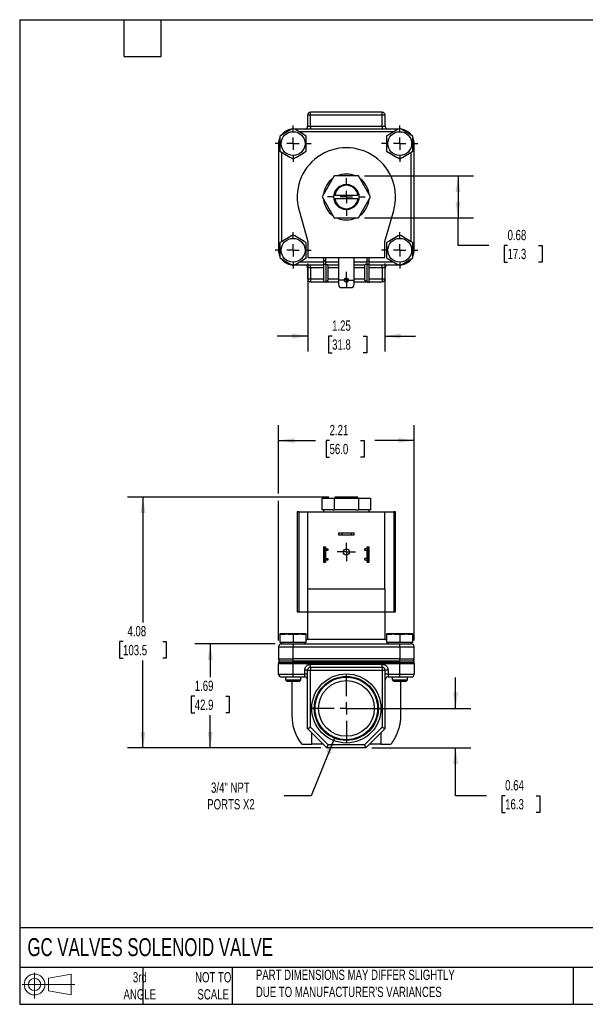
# Model space of a CAD drawing. Header units: inches. Extents: x 0.5 to 21.5, y 0.5 to 16.5.
# Tile 1 of 3: x 0.5 to 9.7, y 0.5 to 16.5. Entities that reach past the tile are written whole.
import ezdxf

# ---------------------------------------------------------------- set-up
doc = ezdxf.new("R2010")
doc.units = ezdxf.units.IN
doc.header["$LTSCALE"] = 2
doc.header["$MEASUREMENT"] = 0
doc.linetypes.add('SLD-Center', pattern=[0.75, 0.6, -0.05, 0.05, -0.05])
doc.linetypes.add('SLD-Solid', pattern=[0])
doc.layers.add('CENTER', color=40, linetype='SLD-Center')
doc.layers.add('SLD-DEFPOINTS', color=7, linetype='Continuous')
doc.layers.add('DIMENSIONS', color=140, linetype='SLD-Solid', lineweight=25)
doc.layers.add('TEXT', color=140, linetype='SLD-Solid', lineweight=25)
doc.styles.add('SLDTEXTSTYLE0', font='TXT', dxfattribs={"width": 0.7})
doc.dimstyles.new('SLDDIMSTYLE0', dxfattribs={"dimtxt": 0.169922, "dimasz": 0.26, "dimexe": 0, "dimexo": 0.0625, "dimgap": 0.04248, "dimtad": 0, "dimtih": 1, "dimtoh": 1, "dimrnd": 1e-09, "dimdsep": 46, "dimtxsty": 'SLDTEXTSTYLE0', "dimsah": 1, "dimcen": 0.09, "dimadec": 0, "dimazin": 2, "dimtfac": 1, "dimtmove": 0, "dimatfit": 0, "dimfxl": 0, "dimfrac": 2, "dimtolj": 1, "dimtzin": 12, "dimarcsym": 0})
doc.dimstyles.new('SLDDIMSTYLE1', dxfattribs={"dimtxt": 0.169922, "dimasz": 0.26, "dimexe": 0, "dimexo": 0.0625, "dimgap": 0.04248, "dimtad": 0, "dimtih": 1, "dimtoh": 1, "dimrnd": 1e-09, "dimzin": 12, "dimdsep": 46, "dimtxsty": 'SLDTEXTSTYLE0', "dimsah": 1, "dimcen": 0, "dimadec": 0, "dimazin": 3, "dimtfac": 1, "dimtofl": 0, "dimtmove": 0, "dimatfit": 3, "dimfxl": 0, "dimfrac": 2, "dimtolj": 1, "dimtzin": 12, "dimarcsym": 0})
doc.dimstyles.new('SLDDIMSTYLE2', dxfattribs={"dimtxt": 0.169922, "dimasz": 0.26, "dimexe": 0, "dimexo": 0.0625, "dimgap": 0.04248, "dimtad": 0, "dimtih": 1, "dimtoh": 1, "dimrnd": 1e-09, "dimzin": 12, "dimdsep": 46, "dimtxsty": 'SLDTEXTSTYLE0', "dimsah": 1, "dimcen": 0.09, "dimadec": 0, "dimazin": 3, "dimtfac": 1, "dimtofl": 0, "dimtmove": 0, "dimatfit": 3, "dimfxl": 0, "dimfrac": 2, "dimtolj": 1, "dimtzin": 12, "dimarcsym": 0})
doc.dimstyles.new('SLDDIMSTYLE3', dxfattribs={"dimtxt": 0.169922, "dimasz": 0.26, "dimexe": 0, "dimexo": 0.0625, "dimgap": 0.04248, "dimtad": 0, "dimtih": 1, "dimtoh": 1, "dimrnd": 1e-09, "dimzin": 12, "dimdsep": 46, "dimtxsty": 'SLDTEXTSTYLE0', "dimsah": 1, "dimcen": 0.09, "dimadec": 0, "dimazin": 3, "dimtfac": 1, "dimtmove": 0, "dimatfit": 0, "dimfxl": 0, "dimfrac": 2, "dimtolj": 1, "dimtzin": 12, "dimarcsym": 0})
doc.dimstyles.new('SLDDIMSTYLE5', dxfattribs={"dimtxt": 0.169922, "dimasz": 0.26, "dimexe": 0, "dimexo": 0.0625, "dimgap": 0.04248, "dimtad": 0, "dimtih": 1, "dimtoh": 1, "dimrnd": 1e-09, "dimdsep": 46, "dimtxsty": 'SLDTEXTSTYLE0', "dimsah": 1, "dimcen": 0.09, "dimadec": 0, "dimazin": 2, "dimtfac": 1, "dimtofl": 0, "dimtmove": 0, "dimatfit": 3, "dimfxl": 0, "dimfrac": 2, "dimtolj": 1, "dimtzin": 12, "dimarcsym": 0})

# ---------------------------------------------------------------- blocks, each defined once
blk = doc.blocks.new('Block11')
at = {"color": 7, "linetype": 'SLD-Solid', "lineweight": 18}
for p, q in [((0.204, 0.418), (0.204, 0)), ((0.431, 0.328), (0.801, 0.396)), ((0.431, 0.126), (0.431, 0.328)), ((0.801, 0.396), (0.801, 0.058)), ((0, 0.227), (0.856, 0.227)), ((0.431, 0.126), (0.801, 0.058))]:
    blk.add_line(p, q, dxfattribs=at)
for radius in [0.169, 0.101]:
    blk.add_circle((0.204, 0.227), radius, dxfattribs=at)
blk = doc.blocks.new('Block12')
at = {"layer": 'SLD-DEFPOINTS'}
blk.add_blockref('Block11', (0, 0), dxfattribs=at)
blk = doc.blocks.new('_D')
at = {"layer": 'DIMENSIONS'}
for p, q in [((7.587, 5.308), (7.587, 5.808)), ((5.911, 5.308), (7.837, 5.308)), ((6.226, 4.667), (7.837, 4.667)), ((7.587, 3.889), (7.587, 4.667)), ((8.087, 3.889), (7.587, 3.889)), ((8.393, 3.889), (8.336, 3.889)), ((8.336, 3.889), (8.336, 3.619)), ((8.898, 3.889), (8.955, 3.889)), ((8.955, 3.889), (8.955, 3.619)), ((8.336, 3.619), (8.393, 3.619)), ((8.955, 3.619), (8.898, 3.619))]:
    blk.add_line(p, q, dxfattribs=at)
for points in [[(7.587, 5.308), (7.627, 5.568), (7.547, 5.568)], [(7.587, 4.667), (7.547, 4.407), (7.627, 4.407)]]:
    blk.add_solid(points, dxfattribs=at)
at = {"layer": 'DIMENSIONS', "char_height": 0.1667, "attachment_point": 1, "style": 'SLDTEXTSTYLE0'}
for s, insert in [('0.64', (8.393, 4.142)), ('16.3', (8.393, 3.834))]:
    blk.add_mtext(s, dxfattribs=dict(at, insert=insert))
blk = doc.blocks.new('_D_1')
at = {"layer": 'DIMENSIONS'}
for p, q in [((5.616, 4.826), (5.236, 3.889)), ((5.236, 3.889), (4.798, 3.889))]:
    blk.add_line(p, q, dxfattribs=at)
blk.add_solid([(5.616, 4.826), (5.481, 4.6), (5.555, 4.57)], dxfattribs=at)
at = {"layer": 'DIMENSIONS', "char_height": 0.1667, "attachment_point": 1, "style": 'SLDTEXTSTYLE0'}
for s, insert in [('3/4" NPT', (3.611, 4.104)), ('PORTS X2', (3.549, 3.834))]:
    blk.add_mtext(s, dxfattribs=dict(at, insert=insert))
blk = doc.blocks.new('_D_2')
at = {"layer": 'DIMENSIONS'}
for p, q in [((4.651, 6.357), (3.348, 6.357)), ((3.598, 6.357), (3.598, 5.815)), ((3.346, 5.506), (3.289, 5.506)), ((3.289, 5.506), (3.289, 5.236)), ((3.851, 5.506), (3.908, 5.506)), ((3.908, 5.506), (3.908, 5.236)), ((3.289, 5.236), (3.346, 5.236)), ((3.598, 4.667), (3.598, 5.198)), ((3.908, 5.236), (3.851, 5.236)), ((5.396, 4.667), (3.348, 4.667))]:
    blk.add_line(p, q, dxfattribs=at)
for points in [[(3.598, 6.357), (3.558, 6.097), (3.638, 6.097)], [(3.598, 4.667), (3.638, 4.927), (3.558, 4.927)]]:
    blk.add_solid(points, dxfattribs=at)
at = {"layer": 'DIMENSIONS', "char_height": 0.1667, "attachment_point": 1, "style": 'SLDTEXTSTYLE0'}
for s, insert in [('1.69', (3.346, 5.759)), ('42.9', (3.346, 5.451))]:
    blk.add_mtext(s, dxfattribs=dict(at, insert=insert))
blk = doc.blocks.new('_D_3')
at = {"layer": 'DIMENSIONS'}
for p, q in [((5.524, 8.742), (2.254, 8.742)), ((2.504, 8.742), (2.504, 6.702)), ((2.181, 6.394), (2.124, 6.394)), ((2.124, 6.394), (2.124, 6.124)), ((2.827, 6.394), (2.884, 6.394)), ((2.884, 6.394), (2.884, 6.124)), ((2.124, 6.124), (2.181, 6.124)), ((2.504, 4.667), (2.504, 6.086)), ((2.884, 6.124), (2.827, 6.124)), ((5.396, 4.667), (2.254, 4.667))]:
    blk.add_line(p, q, dxfattribs=at)
for points in [[(2.504, 8.742), (2.464, 8.482), (2.544, 8.482)], [(2.504, 4.667), (2.544, 4.927), (2.464, 4.927)]]:
    blk.add_solid(points, dxfattribs=at)
at = {"layer": 'DIMENSIONS', "char_height": 0.1667, "attachment_point": 1, "style": 'SLDTEXTSTYLE0'}
for s, insert in [('4.08', (2.252, 6.647)), ('103.5', (2.181, 6.339))]:
    blk.add_mtext(s, dxfattribs=dict(at, insert=insert))
blk = doc.blocks.new('_D_4')
at = {"layer": 'DIMENSIONS'}
for p, q in [((4.709, 8.802), (4.709, 9.912)), ((6.914, 6.41), (6.914, 9.912)), ((4.709, 9.662), (5.308, 9.662)), ((5.538, 9.662), (5.481, 9.662)), ((5.481, 9.662), (5.481, 9.392)), ((6.043, 9.662), (6.1, 9.662)), ((6.1, 9.662), (6.1, 9.392)), ((6.914, 9.662), (6.274, 9.662)), ((5.481, 9.392), (5.538, 9.392)), ((6.1, 9.392), (6.043, 9.392)), ((4.709, 6.41), (4.709, 8.682))]:
    blk.add_line(p, q, dxfattribs=at)
for points in [[(4.709, 9.662), (4.969, 9.622), (4.969, 9.702)], [(6.914, 9.662), (6.654, 9.702), (6.654, 9.622)]]:
    blk.add_solid(points, dxfattribs=at)
at = {"layer": 'DIMENSIONS', "char_height": 0.1667, "attachment_point": 1, "style": 'SLDTEXTSTYLE0'}
for s, insert in [('2.21', (5.538, 9.915)), ('56.0', (5.538, 9.607))]:
    blk.add_mtext(s, dxfattribs=dict(at, insert=insert))
blk = doc.blocks.new('SW_CENTERMARKSYMBOL_0')
at = {"layer": 'CENTER', "color": 0}
for p, q in [((-0.1, 0), (-0.14975, 0)), ((0, 0), (-0.1, 0)), ((0, 0.1), (0, 0.14975)), ((0, 0), (0, 0.1)), ((0, 0), (0, -0.1)), ((0, 0), (0.1, 0)), ((0.1, 0), (0.14975, 0)), ((0, -0.1), (0, -0.14975))]:
    blk.add_line(p, q, dxfattribs=at)
blk = doc.blocks.new('SW_CENTERMARKSYMBOL_1')
at = {"layer": 'CENTER', "color": 0}
for p, q in [((0, 0.2), (0, 0.553)), ((-0.2, 0), (-0.553, 0)), ((0, 0), (-0.1, 0)), ((0, 0), (0, 0.1)), ((0, 0), (0, -0.1)), ((0, 0), (0.1, 0)), ((0.2, 0), (0.553, 0)), ((0, -0.2), (0, -0.553))]:
    blk.add_line(p, q, dxfattribs=at)
blk = doc.blocks.new('_D_7')
at = {"layer": 'DIMENSIONS'}
for p, q in [((5.186, 12.537), (5.186, 11.109)), ((6.436, 12.537), (6.436, 11.109)), ((5.186, 11.359), (4.686, 11.359)), ((5.579, 11.359), (5.521, 11.359)), ((5.521, 11.359), (5.521, 11.089)), ((6.083, 11.359), (6.141, 11.359)), ((6.141, 11.359), (6.141, 11.089)), ((6.436, 11.359), (6.936, 11.359)), ((5.521, 11.089), (5.579, 11.089)), ((6.141, 11.089), (6.083, 11.089))]:
    blk.add_line(p, q, dxfattribs=at)
for points in [[(5.186, 11.359), (4.926, 11.399), (4.926, 11.319)], [(6.436, 11.359), (6.696, 11.319), (6.696, 11.399)]]:
    blk.add_solid(points, dxfattribs=at)
at = {"layer": 'DIMENSIONS', "char_height": 0.1667, "attachment_point": 1, "style": 'SLDTEXTSTYLE0'}
for s, insert in [('1.25', (5.579, 11.612)), ('31.8', (5.579, 11.304))]:
    blk.add_mtext(s, dxfattribs=dict(at, insert=insert))
blk = doc.blocks.new('_D_8')
at = {"layer": 'DIMENSIONS'}
for p, q in [((6.108, 13.96), (7.876, 13.96)), ((7.626, 13.96), (7.626, 13.279)), ((6.108, 13.279), (7.876, 13.279)), ((7.626, 12.831), (7.626, 13.279)), ((8.126, 12.831), (7.626, 12.831)), ((8.432, 12.831), (8.375, 12.831)), ((8.375, 12.831), (8.375, 12.561)), ((8.937, 12.831), (8.994, 12.831)), ((8.994, 12.831), (8.994, 12.561)), ((8.375, 12.561), (8.432, 12.561)), ((8.994, 12.561), (8.937, 12.561))]:
    blk.add_line(p, q, dxfattribs=at)
for points in [[(7.626, 13.96), (7.586, 13.7), (7.666, 13.7)], [(7.626, 13.279), (7.666, 13.539), (7.586, 13.539)]]:
    blk.add_solid(points, dxfattribs=at)
at = {"layer": 'DIMENSIONS', "char_height": 0.1667, "attachment_point": 1, "style": 'SLDTEXTSTYLE0'}
for s, insert in [('0.68', (8.432, 13.084)), ('17.3', (8.432, 12.776))]:
    blk.add_mtext(s, dxfattribs=dict(at, insert=insert))
blk = doc.blocks.new('SW_CENTERMARKSYMBOL_3')
at = {"layer": 'CENTER', "color": 0}
for p, q in [((0, 0.2), (0, 0.305)), ((-0.2, 0), (-0.305, 0)), ((0, 0), (-0.1, 0)), ((0, 0), (0, 0.1)), ((0, 0), (0, -0.1)), ((0, 0), (0.1, 0)), ((0.2, 0), (0.305, 0)), ((0, -0.2), (0, -0.305))]:
    blk.add_line(p, q, dxfattribs=at)
blk = doc.blocks.new('SW_CENTERMARKSYMBOL_4')
at = {"layer": 'CENTER', "color": 0}
for p, q in [((0, 0.2), (0, 0.294)), ((-0.2, 0), (-0.294, 0)), ((0, 0), (-0.1, 0)), ((0, 0), (0, 0.1)), ((0, 0), (0, -0.1)), ((0, 0), (0.1, 0)), ((0.2, 0), (0.294, 0)), ((0, -0.2), (0, -0.294))]:
    blk.add_line(p, q, dxfattribs=at)
blk = doc.blocks.new('SW_CENTERMARKSYMBOL_5')
at = {"layer": 'CENTER', "color": 0}
for p, q in [((0, 0.2), (0, 0.294)), ((-0.2, 0), (-0.294, 0)), ((0, 0), (-0.1, 0)), ((0, 0), (0, 0.1)), ((0, 0), (0, -0.1)), ((0, 0), (0.1, 0)), ((0.2, 0), (0.294, 0)), ((0, -0.2), (0, -0.294))]:
    blk.add_line(p, q, dxfattribs=at)
blk = doc.blocks.new('SW_CENTERMARKSYMBOL_6')
at = {"layer": 'CENTER', "color": 0}
for p, q in [((0, 0.2), (0, 0.294)), ((-0.2, 0), (-0.294, 0)), ((0, 0), (-0.1, 0)), ((0, 0), (0, 0.1)), ((0, 0), (0, -0.1)), ((0, 0), (0.1, 0)), ((0.2, 0), (0.294, 0)), ((0, -0.2), (0, -0.294))]:
    blk.add_line(p, q, dxfattribs=at)
blk = doc.blocks.new('SW_CENTERMARKSYMBOL_7')
at = {"layer": 'CENTER', "color": 0}
for p, q in [((0, 0.2), (0, 0.294)), ((-0.2, 0), (-0.294, 0)), ((0, 0), (-0.1, 0)), ((0, 0), (0, 0.1)), ((0, 0), (0, -0.1)), ((0, 0), (0.1, 0)), ((0.2, 0), (0.294, 0)), ((0, -0.2), (0, -0.294))]:
    blk.add_line(p, q, dxfattribs=at)
blk = doc.blocks.new('SW_CENTERMARKSYMBOL_8')
at = {"layer": 'CENTER', "color": 0}
for p, q in [((-0.1, 0), (-0.133, 0)), ((0, 0), (-0.1, 0)), ((0, 0.1), (0, 0.133)), ((0, 0), (0, 0.1)), ((0, 0), (0, -0.1)), ((0, 0), (0.1, 0)), ((0.1, 0), (0.133, 0)), ((0, -0.1), (0, -0.133))]:
    blk.add_line(p, q, dxfattribs=at)

msp = doc.modelspace()

# ---------------------------------------------------------------- linework, layer by layer
for p, q in [((5.228, 14.95), (5.181, 14.95)), ((5.181, 14.95), (5.181, 14.769)), ((6.394, 14.997), (5.228, 14.997)), ((5.228, 14.95), (5.228, 14.997)), ((6.394, 14.95), (5.228, 14.95)), ((5.228, 14.769), (5.228, 14.95)), ((6.394, 14.95), (6.394, 14.997)), ((6.441, 14.95), (6.394, 14.95)), ((6.394, 14.769), (6.394, 14.95)), ((6.441, 14.769), (6.441, 14.95)), ((6.656, 14.722), (4.967, 14.722)), ((5.181, 14.769), (5.228, 14.769)), ((5.228, 14.769), (5.228, 14.722)), ((5.228, 14.769), (6.394, 14.769)), ((6.394, 14.769), (6.394, 14.722)), ((6.394, 14.769), (6.441, 14.769)), ((6.575, 14.675), (5.048, 14.675)), ((4.709, 14.486), (4.709, 12.753)), ((4.729, 14.486), (4.709, 14.486)), ((6.914, 14.486), (6.894, 14.486)), ((6.914, 12.753), (6.914, 14.486)), ((4.756, 14.346), (4.756, 12.892)), ((6.867, 12.892), (6.867, 14.346)), ((5.615, 13.96), (5.418, 13.619)), ((6.008, 13.96), (5.615, 13.96)), ((6.204, 13.619), (6.008, 13.96)), ((5.418, 13.619), (5.615, 13.279)), ((5.624, 13.649), (5.999, 13.649)), ((6.008, 13.279), (6.204, 13.619)), ((5.999, 13.589), (5.624, 13.589)), ((5.042, 13.398), (5.186, 12.897)), ((6.436, 12.897), (6.58, 13.398)), ((5.615, 13.279), (6.008, 13.279)), ((5.186, 12.897), (5.186, 12.637)), ((6.436, 12.637), (6.436, 12.897)), ((4.709, 12.753), (4.729, 12.753)), ((6.894, 12.753), (6.914, 12.753)), ((4.967, 12.517), (5.44, 12.517)), ((5.048, 12.564), (5.44, 12.564)), ((5.186, 12.637), (6.436, 12.637)), ((5.228, 12.47), (5.228, 12.517)), ((5.44, 12.637), (5.44, 12.583)), ((5.44, 12.583), (5.472, 12.583)), ((5.44, 12.583), (5.44, 12.523)), ((5.481, 12.523), (5.44, 12.523)), ((5.44, 12.523), (5.44, 12.237)), ((5.472, 12.637), (5.472, 12.583)), ((5.472, 12.583), (5.472, 12.523)), ((5.472, 12.564), (5.685, 12.564)), ((5.481, 12.245), (5.481, 12.523)), ((5.481, 12.523), (5.511, 12.523)), ((5.511, 12.523), (5.511, 12.26)), ((5.511, 12.517), (5.685, 12.517)), ((5.685, 12.637), (5.685, 12.196)), ((5.938, 12.196), (5.938, 12.637)), ((5.938, 12.564), (6.15, 12.564)), ((5.938, 12.517), (6.111, 12.517)), ((6.141, 12.523), (6.111, 12.523)), ((6.111, 12.26), (6.111, 12.523)), ((6.141, 12.523), (6.141, 12.245)), ((6.182, 12.523), (6.141, 12.523)), ((6.15, 12.583), (6.15, 12.637)), ((6.15, 12.583), (6.182, 12.583)), ((6.15, 12.523), (6.15, 12.583)), ((6.182, 12.583), (6.182, 12.637)), ((6.182, 12.523), (6.182, 12.583)), ((6.182, 12.564), (6.575, 12.564)), ((6.182, 12.237), (6.182, 12.523)), ((6.182, 12.517), (6.656, 12.517)), ((6.394, 12.47), (6.394, 12.517)), ((5.228, 12.47), (5.181, 12.47)), ((5.181, 12.47), (5.181, 12.288)), ((5.228, 12.47), (5.228, 12.288)), ((5.44, 12.47), (5.228, 12.47)), ((5.685, 12.47), (5.511, 12.47)), ((6.111, 12.47), (5.938, 12.47)), ((6.394, 12.47), (6.182, 12.47)), ((6.441, 12.47), (6.394, 12.47)), ((6.394, 12.47), (6.394, 12.288)), ((6.441, 12.288), (6.441, 12.47)), ((5.181, 12.288), (5.228, 12.288)), ((5.228, 12.288), (5.228, 12.241)), ((5.228, 12.288), (5.44, 12.288)), ((5.228, 12.241), (5.44, 12.241)), ((5.466, 12.237), (5.44, 12.237)), ((5.466, 12.237), (5.481, 12.245)), ((5.474, 12.241), (5.685, 12.241)), ((5.481, 12.245), (5.511, 12.26)), ((5.511, 12.288), (5.685, 12.288)), ((5.784, 12.288), (5.838, 12.288)), ((5.794, 12.241), (5.829, 12.241)), ((5.938, 12.288), (6.111, 12.288)), ((5.938, 12.241), (6.148, 12.241)), ((6.141, 12.245), (6.111, 12.26)), ((6.141, 12.245), (6.156, 12.237)), ((6.156, 12.237), (6.182, 12.237)), ((6.182, 12.288), (6.394, 12.288)), ((6.182, 12.241), (6.394, 12.241)), ((6.394, 12.288), (6.441, 12.288)), ((6.394, 12.288), (6.394, 12.241)), ((5.735, 12.146), (5.888, 12.146)), ((5.418, 8.537), (5.418, 8.723)), ((5.418, 8.723), (5.615, 8.723)), ((5.615, 8.723), (5.615, 8.537)), ((5.615, 8.723), (6.008, 8.723)), ((5.624, 8.742), (5.624, 8.723)), ((5.999, 8.742), (5.624, 8.742)), ((5.999, 8.723), (5.999, 8.742)), ((6.008, 8.723), (6.008, 8.537)), ((6.008, 8.723), (6.204, 8.723)), ((6.204, 8.723), (6.204, 8.537)), ((5.011, 8.5), (5.011, 6.88)), ((5.042, 8.5), (5.011, 8.5)), ((5.042, 6.88), (5.042, 8.5)), ((5.042, 8.5), (5.186, 8.5)), ((5.186, 8.5), (6.436, 8.5)), ((5.186, 7.25), (5.186, 8.5)), ((5.44, 8.537), (5.418, 8.537)), ((5.438, 8.537), (5.438, 8.5)), ((5.593, 8.537), (5.44, 8.537)), ((5.593, 8.537), (5.615, 8.537)), ((5.659, 8.537), (5.615, 8.537)), ((5.964, 8.537), (5.659, 8.537)), ((5.964, 8.537), (6.008, 8.537)), ((6.03, 8.537), (6.008, 8.537)), ((6.182, 8.537), (6.03, 8.537)), ((6.182, 8.537), (6.204, 8.537)), ((6.184, 8.5), (6.184, 8.537)), ((6.436, 7.25), (6.436, 8.5)), ((6.436, 8.5), (6.58, 8.5)), ((6.58, 8.5), (6.58, 6.88)), ((6.611, 8.5), (6.58, 8.5)), ((6.611, 6.88), (6.611, 8.5)), ((5.685, 8.159), (5.685, 8.127)), ((5.685, 8.159), (5.735, 8.159)), ((5.685, 8.127), (5.735, 8.127)), ((5.735, 8.159), (5.735, 8.127)), ((5.735, 8.159), (5.888, 8.159)), ((5.735, 8.127), (5.888, 8.127)), ((5.888, 8.159), (5.888, 8.127)), ((5.888, 8.159), (5.938, 8.159)), ((5.888, 8.127), (5.938, 8.127)), ((5.938, 8.127), (5.938, 8.159)), ((5.44, 7.934), (5.472, 7.934)), ((5.44, 7.934), (5.44, 7.923)), ((5.44, 7.923), (5.472, 7.923)), ((5.44, 7.923), (5.44, 7.863)), ((5.44, 7.863), (5.44, 7.756)), ((5.466, 7.718), (5.466, 7.901)), ((5.472, 7.934), (5.472, 7.923)), ((5.472, 7.923), (5.472, 7.903)), ((5.472, 7.867), (5.472, 7.752)), ((5.511, 7.873), (5.478, 7.873)), ((5.481, 7.904), (5.511, 7.904)), ((5.511, 7.904), (5.511, 7.873)), ((6.111, 7.873), (6.111, 7.904)), ((6.141, 7.904), (6.111, 7.904)), ((6.144, 7.873), (6.111, 7.873)), ((6.15, 7.934), (6.182, 7.934)), ((6.15, 7.923), (6.15, 7.934)), ((6.182, 7.923), (6.15, 7.923)), ((6.15, 7.903), (6.15, 7.923)), ((6.15, 7.752), (6.15, 7.867)), ((6.156, 7.901), (6.156, 7.718)), ((6.182, 7.923), (6.182, 7.934)), ((6.182, 7.863), (6.182, 7.923)), ((6.182, 7.756), (6.182, 7.863)), ((5.44, 7.756), (5.44, 7.696)), ((5.472, 7.696), (5.44, 7.696)), ((5.44, 7.696), (5.44, 7.684)), ((5.44, 7.684), (5.472, 7.684)), ((5.472, 7.716), (5.472, 7.696)), ((5.472, 7.696), (5.472, 7.684)), ((5.478, 7.746), (5.511, 7.746)), ((5.511, 7.715), (5.481, 7.715)), ((5.511, 7.746), (5.511, 7.715)), ((6.111, 7.715), (6.111, 7.746)), ((6.144, 7.746), (6.111, 7.746)), ((6.141, 7.715), (6.111, 7.715)), ((6.15, 7.696), (6.15, 7.716)), ((6.182, 7.696), (6.15, 7.696)), ((6.15, 7.684), (6.15, 7.696)), ((6.15, 7.684), (6.182, 7.684)), ((6.182, 7.696), (6.182, 7.756)), ((6.182, 7.684), (6.182, 7.696)), ((5.186, 7.25), (6.436, 7.25)), ((5.186, 6.88), (5.186, 7.25)), ((6.436, 7.25), (6.436, 6.88)), ((5.011, 6.88), (5.042, 6.88)), ((5.042, 6.88), (5.186, 6.88)), ((5.181, 6.88), (5.181, 6.434)), ((5.186, 6.88), (6.436, 6.88)), ((6.436, 6.88), (6.58, 6.88)), ((6.441, 6.434), (6.441, 6.88)), ((6.58, 6.88), (6.611, 6.88)), ((4.751, 6.521), (4.73, 6.518)), ((4.73, 6.512), (4.73, 6.379)), ((5.139, 6.521), (4.751, 6.521)), ((4.945, 6.512), (4.945, 6.379)), ((5.16, 6.518), (5.139, 6.521)), ((5.16, 6.379), (5.16, 6.512)), ((5.181, 6.434), (5.16, 6.413)), ((5.181, 6.434), (6.441, 6.434)), ((6.463, 6.413), (6.441, 6.434)), ((6.484, 6.521), (6.463, 6.518)), ((6.463, 6.512), (6.463, 6.379)), ((6.872, 6.521), (6.484, 6.521)), ((6.678, 6.512), (6.678, 6.379)), ((6.893, 6.518), (6.872, 6.521)), ((6.893, 6.379), (6.893, 6.512)), ((4.709, 6.31), (4.945, 6.31)), ((4.709, 6.31), (4.709, 6.112)), ((4.945, 6.379), (4.73, 6.379)), ((4.751, 6.379), (4.751, 6.357)), ((4.751, 6.357), (4.989, 6.357)), ((5.16, 6.379), (4.945, 6.379)), ((4.945, 6.357), (4.945, 6.31)), ((4.945, 6.112), (4.945, 6.31)), ((4.945, 6.31), (6.678, 6.31)), ((4.989, 6.357), (6.634, 6.357)), ((5.139, 6.357), (5.139, 6.379)), ((6.678, 6.379), (6.463, 6.379)), ((6.484, 6.379), (6.484, 6.357)), ((6.634, 6.357), (6.872, 6.357)), ((6.893, 6.379), (6.678, 6.379)), ((6.678, 6.31), (6.678, 6.357)), ((6.678, 6.31), (6.678, 6.112)), ((6.678, 6.31), (6.914, 6.31)), ((6.872, 6.357), (6.872, 6.379)), ((6.914, 6.112), (6.914, 6.31)), ((4.709, 6.112), (4.945, 6.112)), ((4.711, 6.081), (4.711, 6.056)), ((4.711, 6.081), (4.945, 6.081)), ((6.678, 6.112), (4.945, 6.112)), ((4.945, 6.081), (4.945, 6.112)), ((4.945, 6.056), (4.945, 6.081)), ((4.945, 6.081), (6.677, 6.081)), ((6.677, 6.081), (6.677, 6.056)), ((6.677, 6.081), (6.911, 6.081)), ((6.678, 6.081), (6.678, 6.112)), ((6.678, 6.112), (6.914, 6.112)), ((6.911, 6.056), (6.911, 6.081)), ((4.709, 6.037), (4.945, 6.037)), ((4.709, 5.867), (4.709, 6.037)), ((4.711, 6.056), (4.945, 6.056)), ((4.945, 6.037), (4.945, 6.056)), ((6.677, 6.056), (4.945, 6.056)), ((4.945, 5.867), (4.945, 6.037)), ((4.945, 6.037), (6.678, 6.037)), ((5.181, 5.931), (5.134, 5.931)), ((5.134, 5.867), (5.134, 5.931)), ((5.181, 4.982), (5.181, 5.931)), ((5.181, 5.931), (5.228, 5.931)), ((5.228, 5.978), (5.228, 6.025)), ((5.228, 6.025), (6.394, 6.025)), ((5.228, 5.978), (5.228, 5.931)), ((5.228, 5.978), (6.394, 5.978)), ((5.228, 5.002), (5.228, 5.931)), ((5.228, 5.931), (6.394, 5.931)), ((6.394, 5.978), (6.394, 6.025)), ((6.394, 5.978), (6.394, 5.931)), ((6.394, 5.931), (6.394, 5.002)), ((6.394, 5.931), (6.441, 5.931)), ((6.441, 4.982), (6.441, 5.931)), ((6.488, 5.931), (6.441, 5.931)), ((6.488, 5.931), (6.488, 5.867)), ((6.677, 6.056), (6.911, 6.056)), ((6.678, 6.037), (6.678, 6.056)), ((6.678, 5.867), (6.678, 6.037)), ((6.678, 6.037), (6.914, 6.037)), ((6.914, 6.037), (6.914, 5.867)), ((4.709, 5.867), (4.945, 5.867)), ((4.756, 5.82), (4.945, 5.82)), ((4.82, 5.82), (4.82, 5.774)), ((4.82, 5.774), (4.85, 5.744)), ((4.82, 5.774), (5.07, 5.774)), ((4.945, 5.867), (5.134, 5.867)), ((4.945, 5.82), (4.945, 5.867)), ((4.945, 5.82), (5.134, 5.82)), ((5.04, 5.744), (5.07, 5.774)), ((5.07, 5.774), (5.07, 5.82)), ((5.134, 5.82), (5.134, 5.867)), ((5.181, 5.867), (5.134, 5.867)), ((6.488, 5.867), (6.441, 5.867)), ((6.488, 5.867), (6.488, 5.82)), ((6.488, 5.867), (6.678, 5.867)), ((6.488, 5.82), (6.678, 5.82)), ((6.553, 5.82), (6.553, 5.774)), ((6.553, 5.774), (6.583, 5.744)), ((6.553, 5.774), (6.803, 5.774)), ((6.678, 5.867), (6.914, 5.867)), ((6.678, 5.82), (6.678, 5.867)), ((6.678, 5.82), (6.867, 5.82)), ((6.773, 5.744), (6.803, 5.774)), ((6.803, 5.774), (6.803, 5.82)), ((5.04, 5.744), (4.85, 5.744)), ((4.925, 5.744), (4.925, 5.195)), ((6.773, 5.744), (6.583, 5.744)), ((6.697, 5.195), (6.697, 5.744)), ((5.496, 4.667), (5.181, 4.982)), ((5.516, 4.714), (5.228, 5.002)), ((6.394, 5.002), (6.107, 4.714)), ((6.126, 4.667), (6.441, 4.982)), ((5.251, 4.726), (5.251, 4.913)), ((6.372, 4.913), (6.372, 4.726)), ((5.088, 4.726), (5.251, 4.726)), ((5.437, 4.726), (5.251, 4.726)), ((6.126, 4.667), (5.496, 4.667)), ((6.107, 4.714), (5.516, 4.714)), ((6.372, 4.726), (6.185, 4.726)), ((6.372, 4.726), (6.535, 4.726))]:
    msp.add_line(p, q)
for centre, radius in [((4.945, 14.486), 0.194), ((6.678, 14.486), 0.194), ((5.811, 13.619), 0.205), ((4.945, 12.753), 0.194), ((6.678, 12.753), 0.194), ((5.811, 12.269), 0.033), ((5.811, 7.85), 0.0497), ((5.811, 5.308), 0.562), ((5.811, 5.308), 0.521), ((5.811, 5.308), 0.508), ((5.811, 5.308), 0.453)]:
    msp.add_circle(centre, radius)
for centre, radius, start, end in [((5.228, 14.95), 0.047, 90, 180), ((6.394, 14.95), 0.047, 0, 90), ((4.945, 14.486), 0.236, 96.8243, 143.3468), ((5.134, 14.769), 0.047, 270, 0), ((6.488, 14.769), 0.047, 180, 270), ((6.678, 14.486), 0.236, 36.8059, 83.5646), ((4.945, 14.486), 0.236, 156.7325, 180), ((6.678, 14.486), 0.236, 0, 23.2224), ((5.811, 13.619), 0.8, 343.9779, 196.0221), ((5.811, 13.619), 0.373, 125.9048, 174.0952), ((5.811, 13.619), 0.373, 65.9048, 114.0952), ((5.811, 13.619), 0.373, 5.9048, 54.0952), ((5.811, 13.619), 0.19, 9.0847, 170.9153), ((5.811, 13.619), 0.373, 185.9048, 234.0952), ((5.811, 13.619), 0.19, 189.0847, 350.9153), ((5.811, 13.619), 0.373, 305.9048, 354.0952), ((5.811, 13.619), 0.373, 245.9048, 294.0952), ((4.945, 12.753), 0.236, 180, 203.2224), ((6.678, 12.753), 0.236, 336.7325, 0), ((4.945, 12.753), 0.236, 216.8059, 263.5646), ((5.134, 12.47), 0.047, 360, 90), ((6.488, 12.47), 0.047, 90, 180), ((6.678, 12.753), 0.236, 276.8243, 323.3468), ((5.228, 12.288), 0.047, 180, 270), ((5.735, 12.196), 0.05, 180, 270), ((5.888, 12.196), 0.05, 270, 0), ((6.394, 12.288), 0.047, 270, 0), ((5.481, 7.863), 0.041, 111.4452, 180), ((5.481, 7.863), 0.041, 90, 111.4452), ((5.478, 7.867), 0.006, 90, 180), ((6.141, 7.863), 0.041, 68.5548, 90), ((6.144, 7.867), 0.006, 0, 90), ((6.141, 7.863), 0.041, 0, 68.5548), ((5.481, 7.756), 0.041, 180, 248.5548), ((5.481, 7.756), 0.041, 248.5548, 270), ((5.478, 7.752), 0.006, 180, 270), ((6.141, 7.756), 0.041, 270, 291.4452), ((6.144, 7.752), 0.006, 270, 0), ((6.141, 7.756), 0.041, 291.4452, 0), ((4.756, 6.31), 0.047, 90, 180), ((6.867, 6.31), 0.047, 0, 90), ((4.74, 6.112), 0.031, 180, 270), ((6.883, 6.112), 0.031, 270, 0), ((4.756, 6.037), 0.047, 156.1555, 180), ((5.228, 5.931), 0.047, 90, 180), ((6.394, 5.931), 0.047, 0, 90), ((6.867, 6.037), 0.047, 0, 23.8445), ((4.756, 5.867), 0.047, 180, 270), ((5.134, 5.773), 0.047, 0, 90), ((6.488, 5.773), 0.047, 90, 180), ((6.867, 5.867), 0.047, 270, 0), ((5.681, 5.194), 0.756, 179.957, 218.2369)]:
    msp.add_arc(centre, radius, start, end)
for points in [[(4.945, 14.734), (4.909, 14.714), (4.837, 14.672), (4.765, 14.631), (4.73, 14.61)], [(5.16, 14.61), (5.124, 14.631), (5.052, 14.672), (4.981, 14.714), (4.945, 14.734)], [(6.678, 14.734), (6.642, 14.714), (6.57, 14.672), (6.498, 14.631), (6.463, 14.61)], [(6.893, 14.61), (6.857, 14.631), (6.785, 14.672), (6.714, 14.714), (6.678, 14.734)], [(4.73, 14.361), (4.765, 14.341), (4.837, 14.299), (4.909, 14.258), (4.945, 14.237)], [(4.945, 14.237), (4.981, 14.258), (5.052, 14.299), (5.124, 14.341), (5.16, 14.361)], [(6.463, 14.361), (6.498, 14.341), (6.57, 14.299), (6.642, 14.258), (6.678, 14.237)], [(6.678, 14.237), (6.714, 14.258), (6.785, 14.299), (6.857, 14.341), (6.893, 14.361)], [(4.945, 13.001), (4.909, 12.981), (4.837, 12.939), (4.765, 12.898), (4.73, 12.877)], [(5.16, 12.877), (5.124, 12.898), (5.052, 12.939), (4.981, 12.981), (4.945, 13.001)], [(6.678, 13.001), (6.642, 12.981), (6.57, 12.939), (6.498, 12.898), (6.463, 12.877)], [(6.893, 12.877), (6.857, 12.898), (6.785, 12.939), (6.714, 12.981), (6.678, 13.001)], [(4.73, 12.628), (4.765, 12.608), (4.837, 12.566), (4.909, 12.525), (4.945, 12.504)], [(4.945, 12.504), (4.981, 12.525), (5.052, 12.566), (5.124, 12.608), (5.16, 12.628)], [(6.463, 12.628), (6.498, 12.608), (6.57, 12.566), (6.642, 12.525), (6.678, 12.504)], [(6.678, 12.504), (6.714, 12.525), (6.785, 12.566), (6.857, 12.608), (6.893, 12.628)], [(4.73, 6.512), (4.765, 6.515), (4.837, 6.52), (4.909, 6.515), (4.945, 6.512)], [(4.73, 6.518), (4.73, 6.518), (4.73, 6.515), (4.73, 6.512)], [(4.945, 6.512), (4.981, 6.515), (5.052, 6.52), (5.124, 6.515), (5.16, 6.512)], [(5.16, 6.512), (5.16, 6.515), (5.16, 6.518), (5.16, 6.518)], [(6.463, 6.512), (6.498, 6.515), (6.57, 6.52), (6.642, 6.515), (6.678, 6.512)], [(6.463, 6.518), (6.463, 6.518), (6.463, 6.515), (6.463, 6.512)], [(6.678, 6.512), (6.714, 6.515), (6.785, 6.52), (6.857, 6.515), (6.893, 6.512)], [(6.893, 6.512), (6.893, 6.515), (6.893, 6.518), (6.893, 6.518)]]:
    msp.add_open_spline(points, degree=3)
for points, knots in [([(4.73, 14.61), (4.73, 14.569), (4.73, 14.527), (4.73, 14.444), (4.73, 14.403), (4.73, 14.361)], [0, 0, 0, 0, 0.5, 0.5, 1, 1, 1, 1]), ([(5.16, 14.361), (5.16, 14.403), (5.16, 14.444), (5.16, 14.527), (5.16, 14.569), (5.16, 14.61)], [0, 0, 0, 0, 0.5, 0.5, 1, 1, 1, 1]), ([(6.463, 14.61), (6.463, 14.569), (6.463, 14.527), (6.463, 14.444), (6.463, 14.403), (6.463, 14.361)], [0, 0, 0, 0, 0.5, 0.5, 1, 1, 1, 1]), ([(6.893, 14.361), (6.893, 14.403), (6.893, 14.444), (6.893, 14.527), (6.893, 14.569), (6.893, 14.61)], [0, 0, 0, 0, 0.5, 0.5, 1, 1, 1, 1]), ([(4.73, 12.877), (4.73, 12.836), (4.73, 12.794), (4.73, 12.711), (4.73, 12.67), (4.73, 12.628)], [0, 0, 0, 0, 0.5, 0.5, 1, 1, 1, 1]), ([(5.16, 12.628), (5.16, 12.67), (5.16, 12.711), (5.16, 12.794), (5.16, 12.836), (5.16, 12.877)], [0, 0, 0, 0, 0.5, 0.5, 1, 1, 1, 1]), ([(6.463, 12.877), (6.463, 12.836), (6.463, 12.794), (6.463, 12.711), (6.463, 12.67), (6.463, 12.628)], [0, 0, 0, 0, 0.5, 0.5, 1, 1, 1, 1]), ([(6.893, 12.628), (6.893, 12.67), (6.893, 12.711), (6.893, 12.794), (6.893, 12.836), (6.893, 12.877)], [0, 0, 0, 0, 0.5, 0.5, 1, 1, 1, 1]), ([(5.134, 5.931), (5.134, 5.933), (5.134, 5.937), (5.135, 5.943), (5.136, 5.949), (5.137, 5.955), (5.139, 5.96), (5.142, 5.97), (5.149, 5.983), (5.161, 5.998), (5.176, 6.011), (5.191, 6.018), (5.205, 6.023), (5.216, 6.025), (5.224, 6.025), (5.228, 6.025)], [0, 0, 0, 0, 0.040264, 0.080223, 0.120036, 0.159863, 0.199865, 0.240198, 0.369994, 0.500056, 0.629841, 0.759914, 0.840092, 0.919692, 1, 1, 1, 1]), ([(6.394, 6.025), (6.396, 6.025), (6.4, 6.025), (6.406, 6.025), (6.412, 6.024), (6.418, 6.023), (6.423, 6.021), (6.433, 6.017), (6.446, 6.011), (6.461, 5.998), (6.473, 5.983), (6.481, 5.968), (6.486, 5.955), (6.488, 5.943), (6.488, 5.935), (6.488, 5.931)], [0, 0, 0, 0, 0.040264, 0.080223, 0.120036, 0.159863, 0.199865, 0.240198, 0.369994, 0.500056, 0.629841, 0.759914, 0.840092, 0.919692, 1, 1, 1, 1]), ([(6.535, 4.726), (6.538, 4.73), (6.544, 4.739), (6.553, 4.751), (6.562, 4.764), (6.571, 4.777), (6.58, 4.791), (6.588, 4.804), (6.596, 4.818), (6.612, 4.846), (6.633, 4.889), (6.656, 4.947), (6.675, 5.008), (6.685, 5.057), (6.691, 5.096), (6.694, 5.124), (6.697, 5.158), (6.697, 5.182), (6.697, 5.195)], [0, 0, 0, 0, 0.028382, 0.057211, 0.086487, 0.116212, 0.146387, 0.177013, 0.208089, 0.239618, 0.359817, 0.489606, 0.609745, 0.744944, 0.792679, 0.8511, 0.920207, 1, 1, 1, 1]), ([(5.181, 4.982), (5.181, 4.982), (5.181, 4.982), (5.182, 4.983), (5.183, 4.983), (5.184, 4.984), (5.185, 4.984), (5.187, 4.985), (5.19, 4.986), (5.192, 4.987), (5.196, 4.989), (5.202, 4.991), (5.21, 4.994), (5.219, 4.998), (5.225, 5), (5.228, 5.002)], [0, 0, 0, 0, 0.0507815, 0.102278, 0.1545521, 0.2076637, 0.2616698, 0.3166246, 0.3725797, 0.4295838, 0.487683, 0.6118528, 0.7515638, 0.8550394, 1, 1, 1, 1]), ([(6.394, 5.002), (6.396, 5.001), (6.399, 5), (6.403, 4.998), (6.406, 4.997), (6.409, 4.996), (6.414, 4.994), (6.42, 4.991), (6.427, 4.988), (6.433, 4.986), (6.437, 4.984), (6.439, 4.983), (6.441, 4.983), (6.441, 4.982), (6.441, 4.982)], [0, 0, 0, 0, 0.063058, 0.119462, 0.169211, 0.212306, 0.248747, 0.388449, 0.512653, 0.616363, 0.71665, 0.813803, 0.908137, 1, 1, 1, 1]), ([(5.496, 4.667), (5.496, 4.667), (5.496, 4.667), (5.497, 4.668), (5.497, 4.669), (5.497, 4.67), (5.498, 4.672), (5.499, 4.673), (5.5, 4.676), (5.501, 4.678), (5.502, 4.682), (5.505, 4.688), (5.508, 4.696), (5.512, 4.705), (5.514, 4.711), (5.516, 4.714)], [0, 0, 0, 0, 0.050781, 0.102278, 0.154552, 0.207664, 0.26167, 0.316625, 0.37258, 0.429584, 0.487683, 0.611853, 0.751564, 0.855039, 1, 1, 1, 1]), ([(6.107, 4.714), (6.107, 4.713), (6.109, 4.71), (6.11, 4.706), (6.112, 4.703), (6.113, 4.7), (6.115, 4.695), (6.118, 4.688), (6.121, 4.681), (6.123, 4.676), (6.124, 4.672), (6.125, 4.669), (6.126, 4.668), (6.126, 4.667), (6.126, 4.667)], [0, 0, 0, 0, 0.063058, 0.119462, 0.169211, 0.212306, 0.248747, 0.388449, 0.512653, 0.616363, 0.71665, 0.813803, 0.908137, 1, 1, 1, 1])]:
    msp.add_open_spline(points, degree=3, knots=knots)
at = {"layer": 'TEXT'}
for p, q in [((0.5, 16.5), (21.5, 16.5)), ((0.5, 16.5), (0.5, 0.5)), ((2.2, 15.9), (2.2, 16.5)), ((2.8, 15.9), (2.8, 16.5)), ((2.2, 15.9), (2.8, 15.9)), ((21.5, 1.742), (0.5, 1.742)), ((21.5, 1.1), (0.5, 1.1)), ((2.5, 1.1), (2.5, 0.5)), ((3.954, 1.1), (3.954, 0.5)), ((9.5, 1.1), (9.5, 0.5)), ((0.5, 0.5), (21.5, 0.5))]:
    msp.add_line(p, q, dxfattribs=at)

# ---------------------------------------------------------------- block references
at = {"layer": 'CENTER'}
for name, p in [('SW_CENTERMARKSYMBOL_6', (4.945, 14.486)), ('SW_CENTERMARKSYMBOL_7', (6.678, 14.486)), ('SW_CENTERMARKSYMBOL_3', (5.811, 13.619)), ('SW_CENTERMARKSYMBOL_5', (4.945, 12.753)), ('SW_CENTERMARKSYMBOL_4', (6.678, 12.753)), ('SW_CENTERMARKSYMBOL_8', (5.811, 12.269)), ('SW_CENTERMARKSYMBOL_0', (5.811, 7.85)), ('SW_CENTERMARKSYMBOL_1', (5.811, 5.308))]:
    msp.add_blockref(name, p, dxfattribs=at)
at = {"layer": 'SLD-DEFPOINTS'}
msp.add_blockref('Block12', (0.538, 0.595), dxfattribs=at)

# ---------------------------------------------------------------- texts
at = {"layer": 'TEXT', "style": 'SLDTEXTSTYLE0'}
for s, insert, char_height, attachment_point in [('GC VALVES SOLENOID VALVE', (0.627, 1.575), 0.29167, 1), ('3rd^JANGLE', (2.453, 1.023), 0.1667, 2), ('NOT TO^JSCALE', (3.646, 1.023), 0.16667, 2), ("PART DIMENSIONS MAY DIFFER SLIGHTLY ^JDUE TO MANUFACTURER'S VARIANCES", (4.34, 1.063), 0.16667, 1)]:
    msp.add_mtext(s, dxfattribs=dict(at, insert=insert, char_height=char_height, attachment_point=attachment_point))

# ---------------------------------------------------------------- dimensions: what is measured, and where the dimension line sits
at = {"layer": 'DIMENSIONS'}
for base, p1, p2, dimstyle, picture, middle in [((7.626, 13.279), (6.008, 13.96), (6.008, 13.279), 'SLDDIMSTYLE5', '_D_8', (7.626, 12.831)), ((2.504067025, 8.742397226), (5.496291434, 4.667397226), (5.623674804, 8.742397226), 'SLDDIMSTYLE2', '_D_3', (2.504067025, 6.39411426)), ((3.598, 6.357), (5.496, 4.667), (4.751, 6.357), 'SLDDIMSTYLE2', '_D_2', (3.598, 5.506)), ((7.587, 5.308), (6.126, 4.667), (5.811, 5.308), 'SLDDIMSTYLE0', '_D', (7.587, 3.889))]:
    dim = msp.add_linear_dim(base=base, p1=p1, p2=p2, angle=90, dimstyle=dimstyle, dxfattribs=at)
    dim.commit()
    dim.dimension.update_dxf_attribs({"geometry": picture, "text_midpoint": middle, "dimtype": 160})
for base, p1, p2, dimstyle, picture, middle in [((6.436, 11.359), (5.186, 12.637), (6.436, 12.637), 'SLDDIMSTYLE3', '_D_7', (5.831, 11.359)), ((6.913791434, 9.6623698), (4.708791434, 6.310397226), (6.913791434, 6.310397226), 'SLDDIMSTYLE2', '_D_4', (5.790905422, 9.6623698))]:
    dim = msp.add_linear_dim(base=base, p1=p1, p2=p2, dimstyle=dimstyle, dxfattribs=at)
    dim.commit()
    dim.dimension.update_dxf_attribs({"geometry": picture, "text_midpoint": middle, "dimtype": 160})
dim = msp.add_diameter_dim_2p(p1=(6.007, 5.791), p2=(5.616, 4.826), text='3/4" NPT\\PPORTS X2', dimstyle='SLDDIMSTYLE1', override={"dimpost": '<>'}, dxfattribs=at)
dim.commit()
dim.dimension.update_dxf_attribs({"geometry": '_D_1', "text_midpoint": (4.111, 3.889), "dimtype": 163})

doc.saveas('drawing.dxf')
